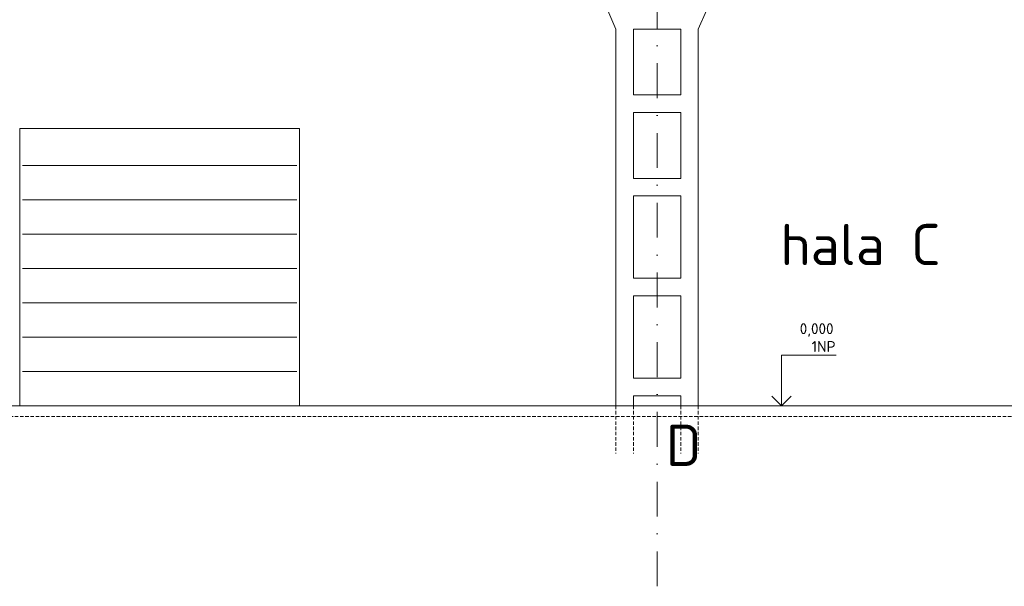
# Model space of a CAD drawing. Header units: millimetres. Extents: x -746391 to 410178, y -169697 to 100555.
# Tile 161 of 179: x 360011 to 377954, y -169697 to -159378. Entities that reach past the tile are written whole.
import ezdxf
from ezdxf.enums import TextEntityAlignment as Align

# ---------------------------------------------------------------- set-up
doc = ezdxf.new("R2010")
doc.units = ezdxf.units.MM
for name, pattern in [('CENTERX2', [101.6, 63.5, -12.7, 12.7, -12.7]), ('DASHDOT', [25.4, 12.7, -6.35, 0, -6.35]), ('HIDDEN', [9.525, 6.35, -3.175])]:
    doc.linetypes.add(name, pattern=pattern)
doc.layers.get('0').update_dxf_attribs({"color": 9})
for name, color, linetype, lineweight in [('A99_N_kce-pohl', 9, 'Continuous', 9), ('A99_N_koty-vysk', 9, 'Continuous', 5), ('A99_N_txt-popis-200', 9, 'Continuous', 5), ('A99_S_kce-pohl', 9, 'Continuous', 5), ('A99_S_kce-rez-sil', 9, 'Continuous', 15), ('A99_S_osy', 9, 'CENTERX2', 5)]:
    doc.layers.add(name, color=color, linetype=linetype, lineweight=lineweight)
doc.styles.add('A99_kota', font='isocpeur.ttf', dxfattribs={"height": 2})
doc.styles.add('ad_popis 100', font='isocpeur.ttf', dxfattribs={"height": 200})

# ---------------------------------------------------------------- blocks, each defined once
blk = doc.blocks.new('*U20')
at = {"color": 0, "linetype": 'ByBlock', "lineweight": -2}
blk.add_line((-3, 0), (7, 0), dxfattribs=at)
for points in [[(0, 0), (0, 9.2), (0, 9.2), (10, 9.2)], [(-1.75, 1.75), (0, 0), (1.75, 1.75)]]:
    blk.add_lwpolyline(points, dxfattribs=at)
at = {"color": 0, "linetype": 'ByBlock', "lineweight": -2, "style": 'A99_kota'}
for tag, p in [('VYSKA', (9.5, 11.95)), ('POPIS', (9.5, 8.7))]:
    blk.add_attdef(tag, text='', height=2, dxfattribs=at).set_placement(p, align=Align.TOP_RIGHT)

msp = doc.modelspace()

# ---------------------------------------------------------------- linework, layer by layer
at = {"layer": 'A99_N_kce-pohl', "color": 1, "linetype": 'Continuous', "lineweight": 5}
msp.add_lwpolyline([(365112.5, -166407.5), (365112.5, -161357.5), (360012.5, -161357.5), (360012.5, -166407.5)], close=True, dxfattribs=at)
for points in [[(365062.5, -162032.5), (365062.5, -162032.5), (360062.5, -162032.5)], [(365062.5, -162657.5), (365062.5, -162657.5), (360062.5, -162657.5)], [(365062.5, -163282.5), (365062.5, -163282.5), (360062.5, -163282.5)], [(365062.5, -163907.5), (365062.5, -163907.5), (360062.5, -163907.5)], [(365062.5, -164532.5), (365062.5, -164532.5), (360062.5, -164532.5)], [(365062.5, -165157.5), (365062.5, -165157.5), (360062.5, -165157.5)], [(365062.5, -165782.5), (365062.5, -165782.5), (360062.5, -165782.5)]]:
    msp.add_lwpolyline(points, dxfattribs=at)
at = {"layer": 'A99_S_kce-pohl'}
for p, q in [((370877.5, -159547.5), (370727.5, -159207.9)), ((372377.5, -159547.5), (372527.5, -159207.9)), ((370877.5, -159547.5), (370877.5, -166407.5)), ((371197.5, -159547.5), (371197.5, -160747.5)), ((372057.5, -159547.5), (371197.5, -159547.5)), ((372057.5, -159547.5), (372057.5, -160747.5)), ((372377.5, -159547.5), (372377.5, -166407.5)), ((372057.5, -161067.5), (371197.5, -161067.5)), ((371197.5, -161067.5), (371197.5, -162267.5)), ((372057.5, -161067.5), (372057.5, -162267.5)), ((372057.5, -162267.5), (371197.5, -162267.5)), ((372057.5, -162587.5), (371197.5, -162587.5)), ((371197.5, -162587.5), (371197.5, -164087.5)), ((372057.5, -162587.5), (372057.5, -164087.5)), ((372057.5, -164087.5), (371197.5, -164087.5)), ((372057.5, -164407.5), (371197.5, -164407.5)), ((371197.5, -164407.5), (371197.5, -165907.5)), ((372057.5, -164407.5), (372057.5, -165907.5)), ((372057.5, -165907.5), (371197.5, -165907.5)), ((372057.5, -166227.5), (371197.5, -166227.5)), ((371197.5, -166227.5), (371197.5, -166407.5)), ((372057.5, -166227.5), (372057.5, -166407.5))]:
    msp.add_line(p, q, dxfattribs=at)
at = {"layer": 'A99_S_kce-rez-sil', "lineweight": 9}
msp.add_line((372057.5, -160747.5), (371197.5, -160747.5), dxfattribs=at)
at = {"layer": 'A99_S_kce-rez-sil', "color": 7, "linetype": 'Continuous', "lineweight": 15}
msp.add_line((353057.5, -166407.5), (409977.5, -166407.5), dxfattribs=at)
at = {"layer": 'A99_S_kce-rez-sil', "color": 7, "linetype": 'HIDDEN', "lineweight": 5, "ltscale": 10}
msp.add_line((325727.5, -166607.5), (409977.5, -166607.5), dxfattribs=at)
for points in [[(370877.5, -166407.5), (370877.5, -167277.5)], [(371197.5, -166407.5), (371197.5, -167277.5)]]:
    msp.add_lwpolyline(points, dxfattribs=at)
at = {"layer": 'A99_S_osy', "linetype": 'DASHDOT', "lineweight": 5, "ltscale": 50}
msp.add_lwpolyline([(371627.5, -169697.3), (371627.5, -149677.3)], dxfattribs=at)

# ---------------------------------------------------------------- block references
at = {"layer": 'A99_N_koty-vysk'}
ref = msp.add_blockref('*U20', (373892.5, -166407.5), dxfattribs=dict(at, xscale=100, yscale=100, zscale=100))
ref.add_attrib('VYSKA', '0,000', dxfattribs={"layer": '0', "color": 0, "linetype": 'ByBlock', "lineweight": -2, "height": 200, "style": 'A99_kota'}).set_placement((374842.4, -164905), align=Align.TOP_RIGHT)
ref.add_attrib('POPIS_001', '1NP', (374442.4, -165430), dxfattribs={"layer": '0', "color": 0, "linetype": 'ByBlock', "lineweight": -2, "height": 200, "style": 'A99_kota'})

# ---------------------------------------------------------------- texts
at = {"layer": 'A99_N_txt-popis-200', "color": 1, "lineweight": 0, "insert": (371787.5, -166754), "char_height": 750, "width": 491.277, "attachment_point": 1, "style": 'ad_popis 100', "bg_fill": 3, "box_fill_scale": 1, "bg_fill_color": 256, "bg_fill_transparency": 0}
msp.add_mtext('D', dxfattribs=at)

# ---------------------------------------------------------------- next in the draw order: linework, layer by layer
at = {"layer": 'A99_S_kce-rez-sil', "color": 7, "linetype": 'HIDDEN', "lineweight": 5, "ltscale": 10}
for points in [[(372057.5, -166407.5), (372057.5, -167277.5)], [(372377.5, -166407.5), (372377.5, -167277.5)]]:
    msp.add_lwpolyline(points, dxfattribs=at)

# ---------------------------------------------------------------- next in the draw order: texts
at = {"layer": 'A99_N_txt-popis-200', "color": 1, "lineweight": 0, "insert": (373872.5, -163097.5), "char_height": 750, "width": 2901.888, "attachment_point": 1, "style": 'ad_popis 100', "bg_fill": 3, "box_fill_scale": 1, "bg_fill_color": 256, "bg_fill_transparency": 0}
msp.add_mtext('hala C', dxfattribs=at)

doc.saveas('drawing.dxf')
